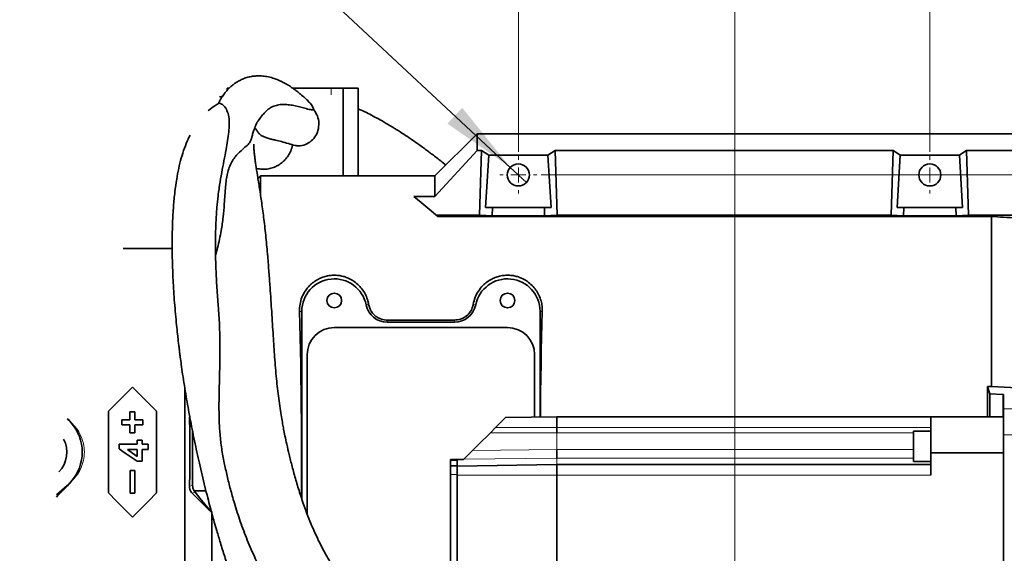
# Model space of a CAD drawing. Header units: millimetres. Extents: x 0 to 12429, y 0 to 8400.
# Tile 51 of 133: x 1307 to 2217, y 6873 to 7366. Entities that reach past the tile are written whole.
import ezdxf

# ---------------------------------------------------------------- set-up
doc = ezdxf.new("R2010")
doc.units = ezdxf.units.MM
doc.header["$LTSCALE"] = 20
doc.styles.add('SLDTEXTSTYLE0', font='TXT', dxfattribs={"width": 0.605})
doc.dimstyles.new('SLDDIMSTYLE11', dxfattribs={"dimtxt": 70, "dimasz": 70, "dimexe": 0, "dimexo": 0.0625, "dimgap": 17.5, "dimtad": 1, "dimdec": 1, "dimlfac": 0.5, "dimrnd": 1e-09, "dimzin": 12, "dimdsep": 46, "dimtxsty": 'SLDTEXTSTYLE0', "dimsah": 1, "dimcen": 0.09, "dimadec": 0, "dimazin": 3, "dimtfac": 1, "dimtmove": 0, "dimatfit": 0, "dimfxl": 1, "dimfrac": 2, "dimtolj": 1, "dimtzin": 12, "dimarcsym": 0})
doc.dimstyles.new('SLDDIMSTYLE12', dxfattribs={"dimtxt": 70, "dimasz": 70, "dimexe": 0, "dimexo": 0.0625, "dimgap": 17.5, "dimtad": 0, "dimtih": 1, "dimtoh": 1, "dimdec": 1, "dimlfac": 0.5, "dimrnd": 1e-09, "dimzin": 12, "dimdsep": 46, "dimtxsty": 'SLDTEXTSTYLE0', "dimblk1": 'NONE', "dimsah": 1, "dimcen": 0, "dimadec": 0, "dimazin": 3, "dimtfac": 1, "dimtmove": 0, "dimatfit": 3, "dimldrblk": 'NONE', "dimfxl": 1, "dimfrac": 2, "dimtolj": 1, "dimtzin": 12, "dimarcsym": 0})
doc.dimstyles.new('SLDDIMSTYLE9', dxfattribs={"dimtxt": 70, "dimasz": 70, "dimexe": 0, "dimexo": 0.0625, "dimgap": 17.5, "dimtad": 1, "dimdec": 1, "dimlfac": 0.5, "dimrnd": 1e-09, "dimzin": 12, "dimdsep": 46, "dimtxsty": 'SLDTEXTSTYLE0', "dimsah": 1, "dimcen": 0.09, "dimadec": 0, "dimazin": 3, "dimtfac": 1, "dimtofl": 0, "dimtmove": 0, "dimatfit": 3, "dimfxl": 1, "dimfrac": 2, "dimtolj": 1, "dimtzin": 12, "dimarcsym": 0})

# ---------------------------------------------------------------- blocks, each defined once
blk = doc.blocks.new('_D_70')
at = {"color": 7, "linetype": 'Continuous', "lineweight": 0}
for p, q in [((1967.76, 6570.9), (1967.76, 7620.71)), ((2147.76, 7244.1), (2147.76, 7620.71)), ((1967.76, 7590.71), (1847.76, 7590.71)), ((1967.76, 7590.71), (2147.76, 7590.71)), ((2147.76, 7590.71), (2267.76, 7590.71))]:
    blk.add_line(p, q, dxfattribs=at)
at = {"color": 7, "linetype": 'Continuous', "lineweight": 18}
for points in [[(1967.76, 7590.71), (1897.76, 7600.71), (1897.76, 7580.71)], [(2147.76, 7590.71), (2217.76, 7580.71), (2217.76, 7600.71)]]:
    blk.add_solid(points, dxfattribs=at)
at = {"color": 7, "linetype": 'Continuous', "lineweight": 18, "insert": (2004.29, 7680.95), "char_height": 70, "attachment_point": 1, "style": 'SLDTEXTSTYLE0'}
blk.add_mtext('90', dxfattribs=at)
blk = doc.blocks.new('_D_71')
at = {"color": 7, "linetype": 'Continuous', "lineweight": 0}
for p, q in [((1967.76, 7745.95), (1967.76, 7900.71)), ((2361.76, 6654.1), (2361.76, 7900.71)), ((1967.76, 7870.71), (2361.76, 7870.71)), ((1967.76, 6570.9), (1967.76, 7715.47))]:
    blk.add_line(p, q, dxfattribs=at)
at = {"color": 7, "linetype": 'Continuous', "lineweight": 18}
for points in [[(1967.76, 7870.71), (2037.76, 7860.71), (2037.76, 7880.71)], [(2361.76, 7870.71), (2291.76, 7880.71), (2291.76, 7860.71)]]:
    blk.add_solid(points, dxfattribs=at)
at = {"color": 7, "linetype": 'Continuous', "lineweight": 18, "insert": (2084.55, 7960.95), "char_height": 70, "attachment_point": 1, "style": 'SLDTEXTSTYLE0'}
blk.add_mtext('197', dxfattribs=at)
blk = doc.blocks.new('_D_72')
at = {"color": 7, "linetype": 'Continuous', "lineweight": 0}
for p, q in [((1788.96, 7222.9), (3335.92, 7222.9)), ((3305.92, 6566.9), (3305.92, 7222.9)), ((1971.76, 6566.9), (3335.92, 6566.9))]:
    blk.add_line(p, q, dxfattribs=at)
at = {"color": 7, "linetype": 'Continuous', "lineweight": 18}
for points in [[(3305.92, 7222.9), (3295.92, 7152.9), (3315.92, 7152.9)], [(3305.92, 6566.9), (3315.92, 6636.9), (3295.92, 6636.9)]]:
    blk.add_solid(points, dxfattribs=at)
at = {"color": 7, "linetype": 'Continuous', "lineweight": 18, "insert": (3215.68, 6814.69), "char_height": 70, "attachment_point": 1, "rotation": 90, "style": 'SLDTEXTSTYLE0'}
blk.add_mtext('328', dxfattribs=at)
blk = doc.blocks.new('_D_77')
at = {"color": 7, "linetype": 'Continuous', "lineweight": 0}
for p, q in [((1767.76, 7244.1), (1767.76, 7760.71)), ((2147.76, 7244.1), (2147.76, 7760.71)), ((1767.76, 7730.71), (1550.32, 7730.71)), ((1767.76, 7730.71), (2147.76, 7730.71))]:
    blk.add_line(p, q, dxfattribs=at)
at = {"color": 7, "linetype": 'Continuous', "lineweight": 18}
for points in [[(1767.76, 7730.71), (1837.76, 7720.71), (1837.76, 7740.71)], [(2147.76, 7730.71), (2077.76, 7740.71), (2077.76, 7720.71)]]:
    blk.add_solid(points, dxfattribs=at)
at = {"color": 7, "linetype": 'Continuous', "lineweight": 18, "insert": (1550.32, 7820.95), "char_height": 70, "attachment_point": 1, "style": 'SLDTEXTSTYLE0'}
blk.add_mtext('190', dxfattribs=at)
blk = doc.blocks.new('SW_SYMBOL_HOLE_DEPTH')
at = {"color": 0, "linetype": 'Continuous', "lineweight": 18}
for p, q in [((0, 17500), (16000, 17500)), ((8000, 17500), (8000, 1500)), ((2000, 11100), (8000, 1500)), ((14000, 11100), (8000, 1500))]:
    blk.add_line(p, q, dxfattribs=at)
blk = doc.blocks.new('_D_78')
at = {"color": 7, "linetype": 'Continuous', "lineweight": 0}
for p, q in [((1373.21, 7590.71), (797.45, 7590.71)), ((1760.3, 7229.85), (1373.21, 7590.71)), ((1775.22, 7215.94), (1760.3, 7229.85))]:
    blk.add_line(p, q, dxfattribs=at)
at = {"color": 7, "linetype": 'Continuous', "lineweight": 18}
blk.add_solid([(1760.3, 7229.85), (1715.91, 7284.9), (1702.28, 7270.27)], dxfattribs=at)
at = {"color": 7, "linetype": 'Continuous', "lineweight": 18, "xscale": 0.004511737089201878, "yscale": 0.004511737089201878, "zscale": 0.004511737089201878}
blk.add_blockref('SW_SYMBOL_HOLE_DEPTH', (1139.58, 7600.83), dxfattribs=at)
at = {"color": 7, "linetype": 'Continuous', "lineweight": 18, "char_height": 70, "attachment_point": 1, "style": 'SLDTEXTSTYLE0'}
for s, insert in [('4x M12', (797.45, 7681.14)), ('22', (1236.26, 7681.14))]:
    blk.add_mtext(s, dxfattribs=dict(at, insert=insert))
blk = doc.blocks.new('_None')
blk = doc.blocks.new('SW_CENTERMARKSYMBOL_16')
at = {"color": 0, "linetype": 'Continuous', "lineweight": 18}
for p, q in [((0, 14), (0, 17.2)), ((-14, 0), (-17.2, 0)), ((0, 0), (-7, 0)), ((0, 0), (0, 7)), ((0, 0), (0, -7)), ((0, 0), (7, 0)), ((14, 0), (17.2, 0)), ((0, -14), (0, -17.2))]:
    blk.add_line(p, q, dxfattribs=at)
blk = doc.blocks.new('SW_CENTERMARKSYMBOL_17')
at = {"color": 0, "linetype": 'Continuous', "lineweight": 18}
for p, q in [((0, 14), (0, 17.2)), ((-14, 0), (-17.2, 0)), ((0, 0), (-7, 0)), ((0, 0), (0, 7)), ((0, 0), (0, -7)), ((0, 0), (7, 0)), ((14, 0), (17.2, 0)), ((0, -14), (0, -17.2))]:
    blk.add_line(p, q, dxfattribs=at)

msp = doc.modelspace()

# ---------------------------------------------------------------- linework, layer by layer
at = {"color": 7, "linetype": 'Continuous', "lineweight": 35}
for p, q in [((1500.670019, 7302.898063), (1498.907357, 7302.898063)), ((1498.907357, 7300.996675), (1498.907357, 7302.898063)), ((1559.475231, 7302.898063), (1594.756006, 7302.898063)), ((1606.032315, 7302.898063), (1594.756006, 7302.898063)), ((1606.032315, 7302.898063), (1606.032315, 7221.897973)), ((1619.713123, 7302.898063), (1606.032315, 7302.898063)), ((1619.713123, 7302.898063), (1619.713123, 7221.897973)), ((1490.682683, 7288.993491), (1490.49019, 7288.62275)), ((1464.064891, 7258.94822), (1464.01729, 7258.527173)), ((1690.757277, 7221.897973), (1729.757282, 7260.898008)), ((1729.757282, 7260.898008), (1729.757282, 7245.475902)), ((2228.801194, 7260.898008), (1729.757282, 7260.898008)), ((1729.757282, 7245.475902), (1690.757277, 7203.058852)), ((1729.757282, 7245.475902), (1733.774769, 7245.475902)), ((1733.774769, 7245.475902), (1731.968808, 7185.789718)), ((1737.538683, 7192.897929), (1740.457105, 7241.124047)), ((1740.457105, 7241.124047), (1795.057449, 7241.124047)), ((1795.057449, 7241.124047), (1797.975871, 7192.897929)), ((1801.739785, 7245.475902), (1803.545746, 7185.789718)), ((1801.739785, 7245.475902), (2113.774779, 7245.475902)), ((2113.774779, 7245.475902), (2111.968818, 7185.789718)), ((2120.457116, 7241.124047), (2117.538693, 7192.897929)), ((2120.457116, 7241.124047), (2175.057474, 7241.124047)), ((2177.975896, 7192.897929), (2175.057474, 7241.124047)), ((2181.73981, 7245.475902), (2183.545771, 7185.789718)), ((2228.801194, 7245.475902), (2181.73981, 7245.475902)), ((1529.757279, 7221.897973), (1527.272413, 7219.413175)), ((1529.757279, 7221.897973), (1529.757279, 7203.776015)), ((1529.757279, 7221.897973), (1690.757277, 7221.897973)), ((1690.757277, 7221.897973), (1690.757277, 7203.058852)), ((1690.757277, 7203.058852), (1671.305734, 7203.058852)), ((1737.538683, 7192.897929), (1743.730891, 7192.897929)), ((1743.730891, 7192.897929), (1743.494633, 7185.090198)), ((1743.730891, 7192.897929), (1791.783663, 7192.897929)), ((1792.019906, 7185.090198), (1791.783663, 7192.897929)), ((1791.783663, 7192.897929), (1797.975871, 7192.897929)), ((2123.730901, 7192.897929), (2117.538693, 7192.897929)), ((2123.494628, 7185.090198), (2123.730901, 7192.897929)), ((2123.730901, 7192.897929), (2171.783688, 7192.897929)), ((2171.783688, 7192.897929), (2172.019902, 7185.090198)), ((2177.975896, 7192.897929), (2171.783688, 7192.897929)), ((1691.886189, 7185.789718), (1731.968808, 7185.789718)), ((1693.375307, 7184.540404), (2204.757276, 7184.540404)), ((1731.968808, 7185.789718), (1743.494633, 7185.090198)), ((1743.494633, 7185.090198), (1792.019906, 7185.090198)), ((1803.545746, 7185.789718), (1792.019906, 7185.090198)), ((1803.545746, 7185.789718), (2111.968818, 7185.789718)), ((2111.968818, 7185.789718), (2123.494628, 7185.090198)), ((2123.494628, 7185.090198), (2172.019902, 7185.090198)), ((2183.545771, 7185.789718), (2172.019902, 7185.090198)), ((2225.942912, 7185.789718), (2183.545771, 7185.789718)), ((2204.757276, 7184.540404), (2204.757276, 7027.624859)), ((1448.115612, 7154.898061), (1402.826476, 7154.898061)), ((1567.757278, 7096.897973), (1567.757278, 6923.802389)), ((1787.75728, 6999.298824), (1787.75728, 7096.897973)), ((1646.74707, 7088.785543), (1708.767476, 7088.785543)), ((1708.767476, 7086.897983), (1646.74707, 7086.897983)), ((1597.757279, 7081.897868), (1757.757279, 7081.897868)), ((1572.75728, 6909.680738), (1572.75728, 7056.898011)), ((1782.757285, 7056.898011), (1782.757285, 6999.211563)), ((1459.757279, 7025.831951), (1459.757279, 6778.898014)), ((2201.010826, 7027.624859), (2204.757276, 7027.624859)), ((2203.269365, 7020.843877), (2201.010826, 7027.624859)), ((2203.269365, 7020.843877), (2215.054336, 7020.226254)), ((2203.269365, 6999.567641), (2203.269365, 7020.843877)), ((2227.974, 7026.360525), (2204.757276, 7027.624859)), ((2215.757254, 7020.137324), (2215.757254, 7006.759538)), ((1389.099049, 6929.155482), (1389.099049, 7004.640474)), ((1409.041363, 7004.096522), (1409.041363, 6996.596588)), ((1413.541364, 7004.096522), (1409.041363, 7004.096522)), ((1413.541364, 6996.596588), (1413.541364, 7004.096522)), ((1433.614033, 7004.640474), (1433.614033, 6929.155482)), ((2215.757254, 7006.759538), (2215.757254, 6982.79251)), ((1351.271513, 6998.003258), (1351.295161, 6997.97882)), ((1401.541355, 6996.596588), (1401.541355, 6992.096557)), ((1409.041363, 6996.596588), (1401.541355, 6996.596588)), ((1421.041365, 6996.596588), (1413.541364, 6996.596588)), ((1421.041365, 6992.096557), (1421.041365, 6996.596588)), ((1464.056472, 6998.603715), (1464.203383, 7000.094666)), ((1755.832362, 6998.741521), (1803.157273, 6999.567641)), ((1803.157273, 6989.567651), (1803.157273, 6999.567641)), ((2148.757282, 6999.567641), (1803.157273, 6999.567641)), ((2148.757282, 6999.567641), (2148.757282, 6966.231956)), ((2215.757254, 6999.567641), (2148.757282, 6999.567641)), ((1401.541355, 6992.096557), (1409.041363, 6992.096557)), ((1409.041363, 6992.096557), (1409.041363, 6984.596504)), ((1409.041363, 6984.596504), (1413.541364, 6984.596504)), ((1413.541364, 6984.596504), (1413.541364, 6992.096557)), ((1413.541364, 6992.096557), (1421.041365, 6992.096557)), ((1466.914031, 6986.197008), (1466.914031, 6936.24927)), ((1746.658417, 6989.567651), (1741.914648, 6984.823837)), ((1803.157273, 6984.823837), (1803.157273, 6989.567651)), ((2148.757282, 6986.098065), (2132.757249, 6986.098065)), ((2132.757249, 6972.098126), (2132.757249, 6986.098065)), ((1415.826808, 6977.808727), (1415.826808, 6974.347128)), ((1420.326802, 6977.808727), (1415.826808, 6977.808727)), ((1420.326802, 6974.347128), (1420.326802, 6977.808727)), ((2215.757254, 6982.79251), (2215.757254, 6756.342782)), ((1399.211424, 6974.347128), (1399.211424, 6969.841732)), ((1415.826808, 6974.347128), (1399.211424, 6974.347128)), ((1406.837615, 6969.154848), (1415.826808, 6969.154848)), ((1415.826808, 6969.154848), (1415.826808, 6962.978138)), ((1425.865266, 6974.347128), (1420.326802, 6974.347128)), ((1420.326802, 6958.424105), (1420.326802, 6969.154848)), ((1420.326802, 6969.154848), (1425.865266, 6969.154848)), ((1425.865266, 6969.154848), (1425.865266, 6974.347128)), ((1803.157273, 6961.434259), (1803.157273, 6969.456329)), ((2132.757249, 6958.098067), (2132.757249, 6972.098126)), ((2148.757282, 6945.567621), (2148.757282, 6966.231956)), ((2148.757282, 6966.231956), (2215.757254, 6966.231956)), ((1415.843028, 6958.424105), (1420.326802, 6958.424105)), ((1705.157283, 6960.204496), (1711.15728, 6960.204496)), ((1705.157283, 6959.281339), (1705.157283, 6960.204496)), ((1705.157283, 6954.204454), (1705.157283, 6959.281339)), ((1711.15728, 6959.961785), (1711.15728, 6960.204496)), ((1717.157277, 6960.066451), (1711.15728, 6959.961785)), ((1711.15728, 6955.654873), (1711.15728, 6959.961785)), ((1717.468115, 6960.377349), (1717.157277, 6960.066451)), ((2132.757249, 6958.098067), (2148.757282, 6958.098067)), ((1409.10654, 6928.89799), (1409.10654, 6949.898018)), ((1409.10654, 6949.898018), (1413.606542, 6949.898018)), ((1413.606542, 6949.898018), (1413.606542, 6928.89799)), ((1705.157283, 6954.204454), (1711.15728, 6954.204454)), ((1705.157283, 6946.204437), (1705.157283, 6954.204454)), ((1711.15728, 6954.204454), (1711.15728, 6955.654873)), ((1711.15728, 6953.961744), (1803.157273, 6955.567612)), ((1711.15728, 6953.224315), (1711.15728, 6954.204454)), ((1711.15728, 6945.567621), (1711.15728, 6953.224315)), ((2148.757282, 6955.567612), (1803.157273, 6955.567612)), ((1803.157273, 6945.567621), (1803.157273, 6955.567612)), ((1354.570257, 6939.548387), (1351.295161, 6935.817017)), ((1705.157283, 6804.204477), (1705.157283, 6946.204437)), ((1711.15728, 6803.567661), (1711.15728, 6945.567621)), ((1803.157273, 6803.567661), (1803.157273, 6945.567621)), ((1351.079377, 6936.060561), (1341.314646, 6927.408947)), ((1468.253772, 6931.274904), (1479.213058, 6931.274904)), ((1413.606542, 6928.89799), (1409.10654, 6928.89799)), ((1484.757277, 6753.897919), (1484.757277, 6911.746635))]:
    msp.add_line(p, q, dxfattribs=at)
at = {"color": 8, "linetype": 'Continuous', "lineweight": 18}
for p, q in [((1594.756006, 7296.898021), (1594.756006, 7302.898063)), ((1629.44078, 7103.365316), (1627.151157, 7102.898015)), ((1726.073774, 7103.365316), (1728.363398, 7102.898015)), ((1565.628166, 7096.897973), (1567.757278, 7096.897973)), ((1789.886388, 7096.897973), (1787.75728, 7096.897973)), ((1646.74707, 7088.785543), (1646.74707, 7086.897983)), ((1708.767476, 7088.785543), (1708.767476, 7086.897983)), ((2215.054336, 6999.567641), (2215.054336, 7020.226254)), ((2272.8228, 7006.759538), (2215.757254, 7006.759538)), ((1351.295161, 6997.97882), (1351.258653, 6997.937574)), ((1464.508082, 6998.436703), (1464.056472, 6998.603715)), ((1741.914648, 6984.823837), (1803.157273, 6984.823837)), ((1746.658417, 6989.567651), (1803.157273, 6989.567651)), ((2148.757282, 6989.567651), (1803.157273, 6989.567651)), ((2132.757249, 6984.823837), (1803.157273, 6984.823837)), ((1803.157273, 6969.456329), (1803.157273, 6984.823837)), ((2291.389826, 6982.79251), (2215.757254, 6982.79251)), ((1725.505683, 6968.414916), (1803.157273, 6969.456329)), ((2132.757249, 6969.456329), (1803.157273, 6969.456329)), ((1705.157283, 6959.281339), (1711.15728, 6959.281339)), ((1717.468115, 6960.377349), (1803.157273, 6961.434259)), ((2132.757249, 6961.434259), (1803.157273, 6961.434259)), ((1803.157273, 6955.567612), (1803.157273, 6961.434259)), ((1705.157283, 6946.204437), (1711.15728, 6946.204437)), ((1711.15728, 6945.567621), (1803.157273, 6945.567621)), ((2148.757282, 6945.567621), (1803.157273, 6945.567621)), ((1351.295161, 6935.817017), (1351.079377, 6936.060561)), ((1464.056472, 6935.192241), (1466.914031, 6936.24927)), ((1469.26191, 6929.791345), (1466.6466, 6928.823842)), ((1481.975055, 6913.577213), (1482.167869, 6913.996472))]:
    msp.add_line(p, q, dxfattribs=at)
at = {"color": 7, "linetype": 'Continuous', "lineweight": 35, "flags": 128}
for points in [[(1733.774769, 7245.475902), (1737.133565, 7243.365421), (1740.457105, 7241.124047)], [(1795.057449, 7241.124047), (1798.381004, 7243.365421), (1801.739785, 7245.475902)], [(2120.457116, 7241.124047), (2117.133561, 7243.365421), (2113.774779, 7245.475902)], [(2181.73981, 7245.475902), (2178.380969, 7243.365421), (2175.057474, 7241.124047)], [(1693.375307, 7184.540404), (1685.238215, 7191.368236), (1677.874583, 7197.546853), (1671.305734, 7203.058852)], [(1567.314028, 6925.047292), (1567.345242, 6928.799643), (1567.432054, 6942.130579), (1567.481955, 6955.530299), (1567.494801, 6968.961491), (1567.470564, 6982.387079), (1567.409306, 6995.769633), (1567.311198, 7009.07196), (1567.176512, 7022.257342), (1567.005624, 7035.289063), (1566.799008, 7048.131122), (1566.557235, 7060.747518), (1566.280977, 7073.103561), (1565.970999, 7085.164918), (1565.628166, 7096.897973)], [(1789.886388, 7096.897973), (1789.543572, 7085.164918), (1789.233568, 7073.103561), (1788.95733, 7060.747518), (1788.715544, 7048.131122), (1788.508925, 7035.289063), (1788.338038, 7022.257342), (1788.203361, 7009.07196), (1788.127678, 6999.305262)], [(1389.099049, 7004.640474), (1396.598014, 7012.139453), (1404.021326, 7019.562735), (1411.356541, 7026.897921)], [(1411.356541, 7026.897921), (1418.691757, 7019.562735), (1426.115061, 7012.139453), (1433.614033, 7004.640474)], [(2201.1022, 6999.567641), (2201.099041, 7000.943317), (2201.061132, 7014.351381), (2201.010826, 7027.624859)], [(1464.056472, 6998.603715), (1464.3316, 6985.995425), (1464.469562, 6973.276152), (1464.469562, 6960.519804), (1464.3316, 6947.800531), (1464.056472, 6935.192241)], [(1755.832362, 6998.741521), (1755.692321, 6998.601569), (1755.276564, 6998.185767), (1754.597994, 6997.507228), (1753.677714, 6996.586932), (1752.544272, 6995.45349), (1751.23291, 6994.142069), (1749.784323, 6992.693557), (1748.243543, 6991.152777), (1746.658417, 6989.567651)], [(1741.914648, 6984.823837), (1738.208937, 6981.118097), (1734.606954, 6977.516188), (1731.220591, 6974.12981), (1728.155079, 6971.064223), (1725.505683, 6968.414916)], [(1399.211424, 6969.841732), (1404.756564, 6966.035022), (1410.301196, 6962.22855), (1415.843028, 6958.424105)], [(1415.826808, 6962.978138), (1411.332372, 6966.066374), (1406.837615, 6969.154848)], [(1725.505683, 6968.414916), (1722.915429, 6965.824618), (1720.23538, 6963.144554), (1717.468115, 6960.377349)], [(1351.295161, 6935.817017), (1342.15455, 6926.358833), (1341.130259, 6925.247206)], [(1411.356541, 6906.897916), (1404.021326, 6914.233221), (1396.598014, 6921.656503), (1389.099049, 6929.155482)], [(1433.614033, 6929.155482), (1426.115061, 6921.656503), (1418.691757, 6914.233221), (1411.356541, 6906.897916)], [(1482.167869, 6913.996472), (1477.915696, 6919.232024), (1473.612788, 6924.498095), (1469.26191, 6929.791345)], [(1466.6466, 6928.823842), (1474.219653, 6921.312346), (1481.975055, 6913.577213)]]:
    msp.add_lwpolyline(points, dxfattribs=at)
at = {"color": 7, "linetype": 'Continuous', "lineweight": 35}
for centre, radius in [((1767.757297, 7222.898073), 10.200009), ((2147.757286, 7222.898057), 10.199982), ((1597.757274, 7106.897995), 6.800023), ((1757.757273, 7106.897991), 6.80002)]:
    msp.add_circle(centre, radius, dxfattribs=at)
for centre, radius, start, end in [((1597.757282, 7096.89798), 30.000005, 11.537025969, 180.000012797), ((1757.757278, 7096.898019), 30.000003, 359.999913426, 168.463048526), ((1646.746969, 7106.897845), 19.999862, 191.536542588, 270.000290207), ((1708.767598, 7106.897829), 19.999846, 269.999650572, 348.46349529), ((1597.757117, 7056.898032), 24.999836, 89.999627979, 180.000047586), ((1757.757292, 7056.897875), 24.999993, 0.000312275, 90.000029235), ((2215.14993, 7018.159391), 2.069072, 72.930903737, 92.648077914), ((1323.973904, 6967.103013), 40.90188, 41.578884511, 48.271676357), ((1323.757293, 6966.897978), 41.199987, 318.407735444, 41.592264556), ((1324.21955, 6966.850691), 26.536399, 316.599546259, 27.174275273), ((1323.762994, 6966.891751), 41.19159, 311.540890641, 318.408950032), ((1476.810591, 6936.247103), 9.89656, 179.987453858, 210.160022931)]:
    msp.add_arc(centre, radius, start, end, dxfattribs=at)
for points, knots in [([(1573.632787, 7291.148318), (1572.639823, 7292.091697), (1570.329464, 7294.286685), (1566.814082, 7297.302335), (1563.297652, 7300.126966), (1560.184949, 7302.437607), (1556.977963, 7304.638553), (1553.499425, 7306.797961), (1549.447062, 7308.997932), (1544.880923, 7311.060735), (1539.72274, 7312.828711), (1534.411565, 7313.998177), (1529.309432, 7314.478269), (1524.577683, 7314.346224), (1520.123056, 7313.686632), (1515.918851, 7312.542936), (1512.259711, 7311.081281), (1509.088024, 7309.434045), (1506.326144, 7307.688946), (1503.58331, 7305.624072), (1500.6604, 7303.00987), (1497.743042, 7299.850367), (1495.082132, 7296.382424), (1492.982024, 7293.146741), (1491.673483, 7290.911796), (1491.09538, 7289.78991), (1491.005152, 7289.61481)], [0, 0, 0, 0, 0.0413423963, 0.0961926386, 0.1397544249, 0.1774838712, 0.2131889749, 0.2571472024, 0.3010190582, 0.3522991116, 0.4082239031, 0.4653269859, 0.5160553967, 0.5625429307, 0.6078887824, 0.6516731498, 0.6937741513, 0.7265811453, 0.7594371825, 0.7922823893, 0.8301131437, 0.8776639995, 0.9218794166, 0.9619018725, 0.9940537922, 1, 1, 1, 1]), ([(1494.644805, 7295.62272), (1493.859434, 7295.471395), (1492.84921, 7295.276746), (1491.898561, 7294.892788), (1491.686969, 7294.807328)], [0, 0, 0, 0, 0.7774230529, 1, 1, 1, 1]), ([(1490.817132, 7288.768186), (1489.707547, 7288.138004), (1486.564777, 7286.353087), (1483.44583, 7283.992537), (1481.568453, 7282.188278), (1481.376967, 7282.004251)], [0, 0, 0, 0, 0.3288923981, 0.9315495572, 1, 1, 1, 1]), ([(1490.807309, 7288.784637), (1490.91179, 7288.864322), (1491.453, 7289.277091), (1493.574513, 7288.590392), (1496.352503, 7286.658548), (1499.089876, 7282.182988), (1500.553866, 7276.337877), (1500.880673, 7269.581194), (1500.358502, 7262.305186), (1499.266345, 7254.472523), (1497.727754, 7245.64599), (1495.852384, 7235.788576), (1493.806462, 7224.860437), (1492.252968, 7216.256758), (1491.512386, 7211.290802), (1491.349637, 7210.199489)], [0, 0, 0, 0, 0.0045867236, 0.0237589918, 0.0686389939, 0.1289724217, 0.2034179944, 0.2824262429, 0.3689318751, 0.4632573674, 0.564257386, 0.6883525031, 0.8209957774, 0.9606622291, 1, 1, 1, 1]), ([(1527.090478, 7272.281541), (1527.233611, 7272.481881), (1528.45186, 7274.187025), (1530.561062, 7277.148715), (1533.625302, 7280.757623), (1536.655856, 7283.505805), (1540.117962, 7285.741616), (1544.20156, 7287.311984), (1548.966983, 7288.030632), (1553.973461, 7287.947347), (1560.845902, 7287.016164), (1567.665151, 7285.225728), (1573.526084, 7283.662343), (1576.734635, 7282.933201), (1578.246037, 7282.974997), (1578.93915, 7282.994165)], [0, 0, 0, 0, 0.0126270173, 0.1074719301, 0.1863977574, 0.2549522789, 0.3164904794, 0.3967752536, 0.4772290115, 0.562149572, 0.6527320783, 0.8323166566, 0.9227463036, 0.964572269, 1, 1, 1, 1]), ([(1578.93915, 7282.994165), (1578.03716, 7285.18797), (1576.764261, 7288.283894), (1574.204205, 7290.351153), (1573.458231, 7290.95353)], [0, 0, 0, 0, 0.7086105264, 1, 1, 1, 1]), ([(1700.784716, 7231.925382), (1700.452957, 7232.198377), (1698.460507, 7233.837908), (1694.957849, 7236.618732), (1690.480985, 7240.120104), (1686.549622, 7243.120682), (1682.850319, 7245.891232), (1678.930557, 7248.76868), (1674.165014, 7252.186467), (1668.452709, 7256.158611), (1661.932562, 7260.523336), (1654.945283, 7264.996877), (1647.619463, 7269.464376), (1638.446231, 7274.729425), (1629.173884, 7279.723968), (1622.272657, 7282.859714), (1619.713123, 7284.022702)], [0, 0, 0, 0, 0.0133389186, 0.0801097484, 0.1388413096, 0.1897930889, 0.2336518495, 0.2823314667, 0.3407570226, 0.4157198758, 0.4983338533, 0.584341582, 0.673289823, 0.764696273, 0.9127303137, 1, 1, 1, 1]), ([(1578.93915, 7282.994165), (1580.139685, 7281.171495), (1582.582273, 7277.463124), (1583.801297, 7270.748576), (1583.024547, 7263.984385), (1580.153787, 7257.832538), (1575.516996, 7252.993712), (1569.642057, 7250.159581), (1564.76253, 7249.466557), (1562.206422, 7250.020418), (1561.713568, 7250.12721)], [0, 0, 0, 0, 0.1367733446, 0.278276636, 0.4204410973, 0.5614395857, 0.6997376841, 0.834974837, 0.9681807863, 1, 1, 1, 1]), ([(1521.468845, 7257.204904), (1521.587096, 7257.69899), (1521.861925, 7258.84731), (1522.356505, 7260.57616), (1522.925247, 7262.465054), (1523.570666, 7264.421095), (1524.332957, 7266.528679), (1525.230651, 7268.705573), (1526.124738, 7270.655089), (1526.830061, 7271.798183), (1527.116244, 7272.261991)], [0, 0, 0, 0, 0.09441505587, 0.21943275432, 0.33412955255, 0.46104591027, 0.6022248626, 0.75052786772, 0.89877733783, 1, 1, 1, 1]), ([(1524.398305, 7266.640319), (1524.949074, 7265.892922), (1526.096336, 7264.336083), (1527.621035, 7261.82685), (1529.679019, 7259.631154), (1532.383329, 7258.099996), (1535.583776, 7257.022548), (1538.277503, 7256.279335), (1539.902356, 7255.833481), (1540.275835, 7255.731)], [0, 0, 0, 0, 0.1386869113, 0.2888868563, 0.4383583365, 0.5823172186, 0.7481983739, 0.942122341, 1, 1, 1, 1]), ([(1464.550684, 7259.624376), (1463.951184, 7258.418378), (1462.026512, 7254.546568), (1459.245744, 7247.516593), (1456.360757, 7238.46137), (1453.993186, 7228.806007), (1452.039516, 7218.391307), (1450.42492, 7206.740524), (1449.149316, 7193.355577), (1448.299628, 7178.16074), (1447.957408, 7161.515046), (1448.143832, 7143.884129), (1448.731207, 7128.447502), (1449.477307, 7115.404831), (1450.216241, 7104.900074), (1451.079199, 7094.505718), (1452.003469, 7084.770777), (1452.852088, 7076.712947), (1453.554781, 7070.49409), (1454.092618, 7065.951246), (1454.548969, 7062.231213), (1455.009574, 7058.578824), (1455.631547, 7053.793412), (1456.539924, 7047.099987), (1457.790241, 7038.393275), (1459.294801, 7028.562678), (1460.959174, 7018.353091), (1462.679378, 7008.390598), (1465.16761, 6994.714889), (1468.561667, 6977.449764), (1472.370563, 6959.860637), (1475.632611, 6945.789723), (1478.20724, 6935.174129), (1480.725292, 6925.232492), (1483.013571, 6916.539081), (1485.043158, 6909.068641), (1487.073138, 6901.797703), (1489.5403, 6893.215489), (1492.720569, 6882.558243), (1496.617247, 6870.083658), (1500.991258, 6856.760441), (1505.667761, 6843.21734), (1510.575015, 6829.703032), (1515.717164, 6816.237551), (1520.770999, 6803.658395), (1525.454258, 6792.535223), (1529.450374, 6783.41073), (1532.801164, 6776.010267), (1535.314416, 6770.606701), (1537.438978, 6766.122393), (1539.661186, 6761.507956), (1542.652581, 6755.436118), (1546.452593, 6747.949527), (1551.105834, 6739.102505), (1556.690318, 6728.979768), (1561.811511, 6720.037546), (1565.212623, 6714.563812), (1566.308917, 6712.799443)], [0, 0, 0, 0, 0.00709620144, 0.02278209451, 0.03977362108, 0.0571515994, 0.07513521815, 0.0955943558, 0.11911569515, 0.14597314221, 0.17577640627, 0.20683940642, 0.23887911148, 0.25717549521, 0.27568408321, 0.29437362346, 0.31214007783, 0.32721613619, 0.33707203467, 0.34512138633, 0.35132370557, 0.3568232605, 0.36452164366, 0.37675452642, 0.39242019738, 0.41087552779, 0.42916344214, 0.44693342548, 0.46415327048, 0.50241590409, 0.53965453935, 0.55898916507, 0.57853411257, 0.59721876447, 0.61303439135, 0.62590769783, 0.63801417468, 0.6528167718, 0.67296654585, 0.69662311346, 0.72168736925, 0.74686312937, 0.77212646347, 0.79745342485, 0.82281987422, 0.84356397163, 0.86105316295, 0.87531306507, 0.8863744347, 0.89245855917, 0.90146306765, 0.91336487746, 0.92812857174, 0.94570720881, 0.96604022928, 0.98905362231, 1, 1, 1, 1]), ([(1488.148033, 7148.818626), (1488.750976, 7151.076621), (1490.748777, 7158.558289), (1493.339556, 7170.26794), (1495.216775, 7183.905665), (1496.334346, 7197.521312), (1497.072712, 7210.937517), (1498.411187, 7222.183266), (1500.57575, 7229.776494), (1502.926478, 7234.847761), (1505.829177, 7239.170849), (1509.563449, 7243.448091), (1513.796173, 7247.261586), (1517.960517, 7250.702301), (1520.568203, 7253.952936), (1521.147666, 7256.23101), (1521.398605, 7257.21754)], [0, 0, 0, 0, 0.0599303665, 0.1985740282, 0.3071532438, 0.4126721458, 0.5487436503, 0.6519246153, 0.7020729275, 0.7505726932, 0.794594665, 0.8351366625, 0.8959028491, 0.9402556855, 0.974127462, 1, 1, 1, 1]), ([(1705.157283, 6755.845441), (1704.809578, 6756.080116), (1698.635696, 6760.247033), (1686.688318, 6768.989547), (1669.274486, 6782.37094), (1654.408263, 6794.94906), (1642.139625, 6806.229404), (1632.718632, 6815.520265), (1624.374019, 6824.378903), (1617.911366, 6831.776995), (1613.141422, 6837.599897), (1609.722847, 6841.988354), (1607.012214, 6845.619448), (1604.900017, 6848.547311), (1602.974186, 6851.290243), (1600.669466, 6854.667324), (1597.605973, 6859.346368), (1593.796409, 6865.511336), (1589.605546, 6872.799879), (1585.313575, 6880.900383), (1579.663766, 6892.526802), (1573.032086, 6908.222764), (1566.948344, 6925.515244), (1562.265158, 6940.859385), (1558.912112, 6953.07987), (1556.154834, 6964.139884), (1553.992627, 6973.555549), (1552.330515, 6981.331216), (1551.070247, 6987.637967), (1549.974927, 6993.466973), (1548.854801, 6999.859201), (1547.615467, 7007.645416), (1546.391953, 7016.385057), (1545.293818, 7025.493434), (1543.97017, 7038.27612), (1542.660578, 7054.487444), (1541.532939, 7071.468099), (1540.657312, 7085.341425), (1539.963352, 7096.33275), (1539.225236, 7107.627453), (1538.393774, 7119.81076), (1537.418859, 7133.29971), (1536.217081, 7148.579604), (1534.755446, 7164.97335), (1532.88906, 7181.44653), (1530.844443, 7196.527061), (1528.798581, 7209.935647), (1526.910557, 7221.664638), (1525.535287, 7230.315706), (1524.719374, 7236.132152), (1524.301928, 7239.444366), (1524.025249, 7241.876267), (1523.830579, 7243.782044), (1523.668525, 7245.559654), (1523.531143, 7247.494473), (1523.450663, 7249.308656), (1523.479125, 7250.514647), (1523.491638, 7251.072223), (1523.49347, 7251.15384)], [0, 0, 0, 0, 0.00227727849, 0.0404356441, 0.08033530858, 0.12148806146, 0.14609782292, 0.17079878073, 0.19330201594, 0.21214978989, 0.22411440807, 0.23416077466, 0.24234632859, 0.24871207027, 0.25375907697, 0.26054031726, 0.27090699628, 0.28411767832, 0.29987699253, 0.31654018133, 0.33387408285, 0.37003852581, 0.4089700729, 0.43333558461, 0.45712009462, 0.47775512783, 0.49521086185, 0.50956324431, 0.52091932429, 0.53012451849, 0.54176062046, 0.55614863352, 0.57292374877, 0.58966525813, 0.60595093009, 0.64268578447, 0.67794955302, 0.69833755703, 0.71815014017, 0.73773732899, 0.75978419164, 0.78444382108, 0.81115580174, 0.84299060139, 0.87378892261, 0.90114701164, 0.92560279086, 0.94742081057, 0.96564100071, 0.9731548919, 0.97930479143, 0.98376387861, 0.98644181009, 0.98970453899, 0.99345338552, 0.99697225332, 0.99955680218, 1, 1, 1, 1]), ([(1525.755968, 7229.122533), (1525.951658, 7229.052275), (1527.628653, 7228.450192), (1531.062502, 7228.104594), (1535.794312, 7228.189569), (1540.458337, 7229.227402), (1544.784138, 7231.03223), (1548.777404, 7233.605507), (1552.278114, 7236.813113), (1555.253687, 7240.6382), (1557.820209, 7245.202298), (1558.868182, 7248.673534), (1559.439274, 7250.565185)], [0, 0, 0, 0, 0.01398018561, 0.11980504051, 0.22871953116, 0.3319884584, 0.43897886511, 0.5424989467, 0.65004074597, 0.75676646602, 0.8674498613, 1, 1, 1, 1]), ([(1540.272342, 7255.696906), (1541.312461, 7255.485247), (1544.26924, 7254.883555), (1549.283972, 7253.594589), (1555.378711, 7251.8955), (1559.571243, 7250.656644), (1561.693761, 7250.029458)], [0, 0, 0, 0, 0.1436429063, 0.4083382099, 0.7004644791, 1, 1, 1, 1]), ([(1490.505639, 7103.617562), (1490.267722, 7106.436718), (1489.544086, 7115.011333), (1488.704596, 7129.511271), (1488.081942, 7146.717576), (1487.972988, 7163.261074), (1488.346146, 7178.540506), (1489.169605, 7191.793845), (1490.164374, 7202.206736), (1491.017369, 7207.943661), (1491.352706, 7210.199012)], [0, 0, 0, 0, 0.0794654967, 0.241698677, 0.4078994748, 0.5630334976, 0.7063197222, 0.837105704, 0.9359615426, 1, 1, 1, 1]), ([(2227.974, 7183.064117), (2223.957255, 7183.300385), (2216.216006, 7183.755732), (2208.479498, 7184.285514), (2204.757276, 7184.540404)], [0, 0, 0, 0, 0.5188756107, 1, 1, 1, 1]), ([(1565.628166, 7096.897973), (1565.691991, 7099.116333), (1565.819127, 7103.535187), (1567.676515, 7109.883134), (1570.661319, 7115.7104), (1574.447349, 7120.437879), (1578.704145, 7124.129153), (1582.883646, 7126.726809), (1587.229376, 7128.581181), (1591.590381, 7129.775388), (1596.15957, 7130.327146), (1600.636842, 7130.236739), (1604.871829, 7129.545084), (1610.125398, 7127.993932), (1615.515674, 7125.182021), (1620.520103, 7120.9771), (1624.1544, 7116.649927), (1626.932664, 7111.831388), (1628.641257, 7107.329457), (1629.222313, 7104.448506), (1629.44078, 7103.365316)], [0, 0, 0, 0, 0.0686137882, 0.1366749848, 0.2030549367, 0.2707224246, 0.3231215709, 0.3772014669, 0.4226634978, 0.4692643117, 0.5169936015, 0.5649472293, 0.6076998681, 0.64971998, 0.7345357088, 0.7939029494, 0.8515800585, 0.9088954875, 0.9657461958, 1, 1, 1, 1]), ([(1726.073774, 7103.365316), (1726.583786, 7105.560097), (1727.579901, 7109.846778), (1730.681115, 7115.707891), (1734.443332, 7120.438385), (1738.705141, 7124.129028), (1742.883418, 7126.726841), (1747.229432, 7128.581168), (1751.590366, 7129.775394), (1756.159575, 7130.327143), (1760.636847, 7130.23674), (1764.871818, 7129.545082), (1770.125443, 7127.993937), (1775.515327, 7125.181989), (1780.520935, 7120.97718), (1784.151354, 7116.649637), (1786.943919, 7111.83246), (1788.787951, 7106.834628), (1789.822271, 7101.812872), (1789.864955, 7098.540941), (1789.886388, 7096.897973)], [0, 0, 0, 0, 0.0696421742, 0.1360198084, 0.2036850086, 0.256082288, 0.3101602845, 0.3556208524, 0.4022199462, 0.4499477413, 0.4978996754, 0.5406507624, 0.5826694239, 0.6674822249, 0.7268474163, 0.7845225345, 0.8418359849, 0.8986847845, 0.9491255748, 1, 1, 1, 1]), ([(1495.875551, 6958.564772), (1495.866591, 6958.599658), (1494.761294, 6962.902878), (1493.463405, 6971.739965), (1491.946938, 6984.971997), (1491.179623, 7001.076329), (1491.294422, 7019.797638), (1491.928702, 7041.023101), (1492.260589, 7061.84937), (1491.878764, 7081.305897), (1491.236866, 7095.173182), (1490.544139, 7102.230193), (1490.408561, 7103.611364)], [0, 0, 0, 0, 0.00074312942, 0.09166499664, 0.1837218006, 0.2756179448, 0.42404083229, 0.56988492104, 0.71375446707, 0.85370715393, 0.97136813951, 1, 1, 1, 1]), ([(1629.44078, 7103.365316), (1629.720472, 7102.166326), (1630.270481, 7099.808535), (1632.013259, 7096.575804), (1634.232996, 7093.846463), (1636.914685, 7091.671748), (1640.575433, 7089.683502), (1644.015695, 7088.843247), (1646.35245, 7088.79388), (1646.74707, 7088.785543)], [0, 0, 0, 0, 0.1499507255, 0.2948752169, 0.4444040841, 0.5775763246, 0.714195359, 0.9517347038, 1, 1, 1, 1]), ([(1708.767476, 7088.785543), (1710.551197, 7088.943132), (1714.071548, 7089.254151), (1718.85703, 7091.667403), (1722.772749, 7095.303003), (1725.172961, 7099.428998), (1725.828363, 7102.292934), (1726.073774, 7103.365316)], [0, 0, 0, 0, 0.2175427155, 0.4293422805, 0.641216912, 0.8656560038, 1, 1, 1, 1]), ([(1351.295161, 6997.97882), (1351.478101, 6997.792009), (1352.636427, 6996.609175), (1353.686243, 6995.327133), (1354.570257, 6994.247569)], [0, 0, 0, 0, 0.1579346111, 1, 1, 1, 1]), ([(1495.873376, 6958.564295), (1496.70332, 6954.593939), (1498.402454, 6946.465475), (1501.41368, 6934.173179), (1505.253572, 6920.227667), (1510.181493, 6904.687246), (1516.505941, 6887.530594), (1523.33747, 6871.480783), (1530.496401, 6856.56694), (1537.708125, 6843.026287), (1545.228597, 6830.292226), (1552.50977, 6819.086935), (1558.667587, 6810.356473), (1563.598019, 6803.787728), (1567.302982, 6799.068044), (1570.234104, 6795.463562), (1572.678435, 6792.532553), (1575.286025, 6789.471789), (1578.712452, 6785.555932), (1583.304276, 6780.493016), (1589.086085, 6774.387888), (1596.105132, 6767.337717), (1604.125148, 6759.704683), (1616.703325, 6748.35159), (1633.796476, 6734.13092), (1656.484407, 6716.908206), (1680.439525, 6700.126956), (1704.476082, 6684.390235), (1720.436442, 6674.950548), (1727.81952, 6670.583858)], [0, 0, 0, 0, 0.0317639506, 0.0650299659, 0.0990927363, 0.1450276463, 0.1926608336, 0.2422398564, 0.2815729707, 0.3221838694, 0.3623469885, 0.3973528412, 0.4268081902, 0.4459971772, 0.46166888, 0.4737952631, 0.4823794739, 0.4915570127, 0.5052843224, 0.523127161, 0.5450819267, 0.5711285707, 0.6010291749, 0.6317785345, 0.7038129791, 0.7750786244, 0.8547963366, 0.9328304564, 1, 1, 1, 1]), ([(1466.6466, 6928.823842), (1466.160271, 6929.378773), (1465.144033, 6930.538364), (1464.193095, 6932.754854), (1464.102239, 6934.375751), (1464.056472, 6935.192241)], [0, 0, 0, 0, 0.31293092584, 0.65390488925, 1, 1, 1, 1]), ([(1468.253772, 6931.274904), (1468.323557, 6931.151719), (1468.618655, 6930.630808), (1468.983411, 6930.154792), (1469.26191, 6929.791345)], [0, 0, 0, 0, 0.23648053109, 1, 1, 1, 1]), ([(1484.757277, 6911.746635), (1484.564398, 6911.828477), (1483.53726, 6912.264309), (1482.675219, 6912.988783), (1481.975055, 6913.577213)], [0, 0, 0, 0, 0.1877830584, 1, 1, 1, 1]), ([(1482.167869, 6913.996472), (1482.397025, 6913.728152), (1483.144069, 6912.853433), (1484.096798, 6912.19978), (1484.757277, 6911.746635)], [0, 0, 0, 0, 0.3067500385, 1, 1, 1, 1])]:
    msp.add_open_spline(points, degree=3, knots=knots, dxfattribs=at)
at = {"color": 8, "linetype": 'Continuous', "lineweight": 18}
for points, knots in [([(1354.570257, 6994.247569), (1356.34782, 6992.451436), (1359.933764, 6988.828031), (1363.830276, 6982.133807), (1366.373062, 6974.748731), (1367.253131, 6966.927008), (1366.378468, 6959.09131), (1363.853033, 6951.709867), (1359.945322, 6944.995489), (1356.358627, 6941.360724), (1354.570257, 6939.548387)], [0, 0, 0, 0, 0.1224293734, 0.2469812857, 0.3725948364, 0.49978651, 0.6262558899, 0.7525965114, 0.8766416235, 1, 1, 1, 1]), ([(1354.570257, 6939.548387), (1355.645183, 6940.848153), (1357.697607, 6943.329879), (1360.290408, 6947.64142), (1362.001705, 6951.389559), (1363.078745, 6954.513334), (1363.675126, 6956.605684), (1364.139185, 6958.617904), (1364.500881, 6960.630101), (1364.765795, 6962.690569), (1364.927458, 6964.798213), (1364.963351, 6966.218937), (1364.96267, 6967.023148), (1364.961186, 6967.363525), (1364.939025, 6968.719344), (1364.812109, 6970.748158), (1364.496089, 6973.209497), (1364.09819, 6975.388789), (1363.597322, 6977.494434), (1362.992432, 6979.542355), (1362.434742, 6981.132969), (1361.945029, 6982.384984), (1361.4915, 6983.464915), (1360.881858, 6984.797659), (1360.060649, 6986.42012), (1358.834597, 6988.570373), (1357.06024, 6991.279083), (1355.446889, 6993.202475), (1354.570257, 6994.247569)], [0, 0, 0, 0, 0.08449776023, 0.16133697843, 0.25159663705, 0.29063868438, 0.32700074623, 0.36068384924, 0.39418524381, 0.42951563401, 0.46484644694, 0.50017672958, 0.5007687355, 0.50518789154, 0.51725087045, 0.56878820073, 0.60704379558, 0.64167430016, 0.67986781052, 0.71555834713, 0.7487443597, 0.76438358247, 0.7829915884, 0.80749220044, 0.83788604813, 0.87417352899, 0.9316308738, 1, 1, 1, 1])]:
    msp.add_open_spline(points, degree=3, knots=knots, dxfattribs=at)

# ---------------------------------------------------------------- block references
at = {"color": 7, "linetype": 'Continuous', "lineweight": 18}
for name, p in [('SW_CENTERMARKSYMBOL_16', (1767.757284, 7222.897901)), ('SW_CENTERMARKSYMBOL_17', (2147.757295, 7222.897901))]:
    msp.add_blockref(name, p, dxfattribs=at)

# ---------------------------------------------------------------- dimensions: what is measured, and where the dimension line sits
for base, p1, p2, dimstyle, picture, middle in [((2361.757279, 7870.712061), (1967.757279, 6566.897973), (2361.757279, 6650.097973), 'SLDDIMSTYLE9', '_D_71', (2164.757279, 7870.712061)), ((2147.757279, 7730.712061), (1767.757279, 7240.097973), (2147.757279, 7240.097973), 'SLDDIMSTYLE9', '_D_77', (1630.526434, 7730.712061)), ((2147.757279, 7590.712061), (1967.757279, 6566.897973), (2147.757279, 7240.097973), 'SLDDIMSTYLE11', '_D_70', (2057.757279, 7590.712061))]:
    dim = msp.add_linear_dim(base=base, p1=p1, p2=p2, dimstyle=dimstyle, dxfattribs=at)
    dim.commit()
    dim.dimension.update_dxf_attribs({"geometry": picture, "text_midpoint": middle, "dimtype": 160})
dim = msp.add_diameter_dim_2p(p1=(1775.218123, 7215.942702), p2=(1760.296434, 7229.853244), text='4x M12 {\\fGDT;x}22', dimstyle='SLDDIMSTYLE12', override={"dimpost": '<>'}, dxfattribs=at)
dim.commit()
dim.dimension.update_dxf_attribs({"geometry": '_D_78', "text_midpoint": (1070.328597, 7644.524563), "dimtype": 163})
dim = msp.add_linear_dim(base=(3305.916316, 7222.897973), p1=(1967.757279, 6566.897973), p2=(1784.957279, 7222.897973), angle=90, dimstyle='SLDDIMSTYLE9', dxfattribs=at)
dim.commit()
dim.dimension.update_dxf_attribs({"geometry": '_D_72', "text_midpoint": (3305.916316, 6894.897973), "dimtype": 160})

doc.saveas('drawing.dxf')
